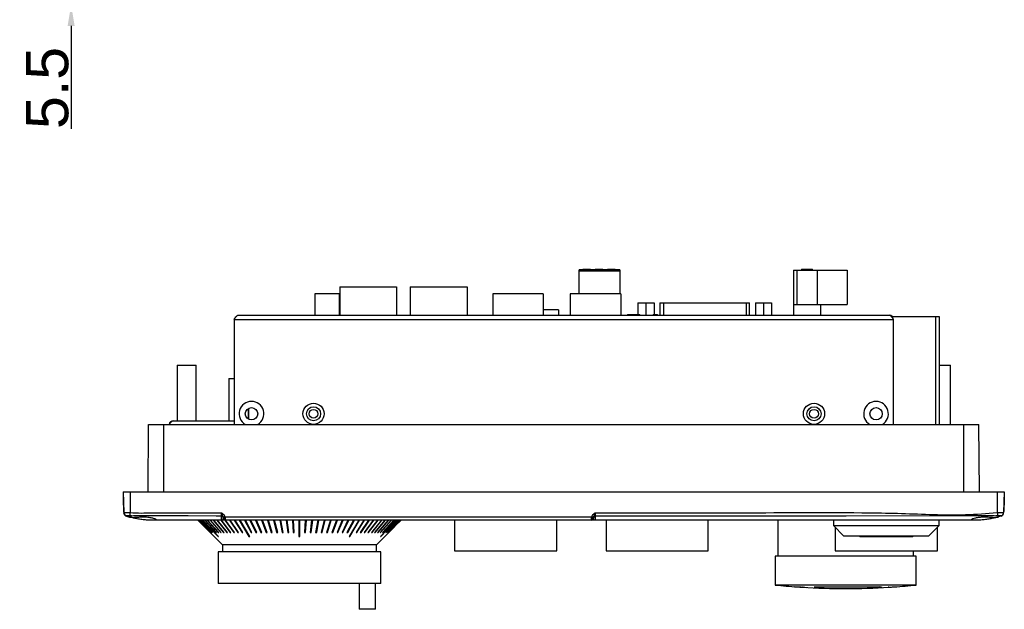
# Model space of a CAD drawing. Header units: millimetres. Extents: x 7180 to 8943, y -2677 to -1782.
# Tile 1 of 101: x 7221 to 7500, y -2677 to -2510. Entities that reach past the tile are written whole.
import ezdxf

# ---------------------------------------------------------------- set-up
doc = ezdxf.new("R2010")
doc.units = ezdxf.units.MM
doc.header["$LTSCALE"] = 3
doc.header["$PDSIZE"] = -1
doc.styles.get("Standard").update_dxf_attribs({"font": 'arial.ttf', "height": 12})
doc.dimstyles.new('ISO-25', dxfattribs={"dimtxt": 12, "dimasz": 6, "dimexe": 0.5, "dimexo": 0.625, "dimtad": 1, "dimdec": 1, "dimdsep": 46, "dimtxsty": 'Standard', "dimcen": 0, "dimclrd": 256, "dimclre": 256, "dimadec": 0, "dimazin": 0, "dimtfac": 1, "dimtdec": 1, "dimtmove": 0, "dimatfit": 3, "dimfxl": 1, "dimlwd": 30, "dimlwe": 30, "dimarcsym": 0})

# ---------------------------------------------------------------- blocks, each defined once
blk = doc.blocks.new('*D296')
at = {"lineweight": 30}
for p, q in [((7235.23, -2494.11), (7235.23, -2488.11)), ((7254.87, -2500.11), (7234.73, -2500.11)), ((7235.23, -2500.11), (7235.23, -2505.61)), ((7251.37, -2505.61), (7234.73, -2505.61)), ((7235.23, -2511.61), (7235.23, -2540.8))]:
    blk.add_line(p, q, dxfattribs=at)
for points in [[(7234.23, -2494.11), (7236.23, -2494.11), (7235.23, -2500.11)], [(7234.23, -2511.61), (7236.23, -2511.61), (7235.23, -2505.61)]]:
    blk.add_solid(points)
at = {"layer": 'Defpoints', "color": 0}
for p in [(7255.5, -2500.11), (7235.23, -2505.61), (7252, -2505.61)]:
    blk.add_point(p, dxfattribs=at)
at = {"color": 0, "insert": (7228.5, -2529.21), "char_height": 12, "attachment_point": 5, "rotation": 90}
blk.add_mtext('5.5', dxfattribs=at)

msp = doc.modelspace()

# ---------------------------------------------------------------- linework, layer by layer
at = {"linetype": 'Continuous', "lineweight": 30}
for p, q in [((7390.95, -2580.83), (7379.35, -2580.83)), ((7379.35, -2581.2), (7379.35, -2580.83)), ((7390.95, -2581.2), (7379.35, -2581.2)), ((7379.35, -2587.68), (7379.35, -2581.2)), ((7380.4, -2580.68), (7380.4, -2580.83)), ((7380.4, -2580.68), (7382.16, -2580.68)), ((7382.16, -2580.68), (7382.16, -2580.83)), ((7382.16, -2580.68), (7382.43, -2580.68)), ((7382.43, -2580.68), (7382.43, -2580.83)), ((7382.43, -2580.68), (7382.6, -2580.68)), ((7382.6, -2580.83), (7382.6, -2580.68)), ((7383.9, -2580.68), (7383.9, -2580.83)), ((7383.9, -2580.68), (7385.64, -2580.68)), ((7385.64, -2580.68), (7385.64, -2580.83)), ((7385.64, -2580.68), (7385.94, -2580.68)), ((7385.94, -2580.68), (7385.94, -2580.83)), ((7385.94, -2580.68), (7386.1, -2580.68)), ((7386.1, -2580.83), (7386.1, -2580.68)), ((7387.4, -2580.68), (7387.4, -2580.83)), ((7387.4, -2580.68), (7389.16, -2580.68)), ((7389.16, -2580.68), (7389.16, -2580.83)), ((7389.16, -2580.68), (7389.43, -2580.68)), ((7389.43, -2580.68), (7389.43, -2580.83)), ((7389.43, -2580.68), (7389.6, -2580.68)), ((7389.6, -2580.83), (7389.6, -2580.68)), ((7390.95, -2580.83), (7390.95, -2581.2)), ((7390.95, -2581.2), (7390.95, -2587.68)), ((7440.2, -2580.88), (7441.12, -2580.88)), ((7440.2, -2580.88), (7440.2, -2590.68)), ((7441.12, -2580.88), (7441.12, -2590.68)), ((7441.12, -2580.88), (7446.87, -2580.88)), ((7442.46, -2580.68), (7442.46, -2580.88)), ((7442.46, -2580.68), (7444.93, -2580.68)), ((7444.93, -2580.68), (7444.93, -2580.88)), ((7444.93, -2580.68), (7445.3, -2580.68)), ((7445.3, -2580.68), (7445.3, -2580.88)), ((7445.3, -2580.68), (7445.54, -2580.68)), ((7445.54, -2580.88), (7445.54, -2580.68)), ((7446.87, -2580.88), (7446.87, -2590.68)), ((7446.87, -2580.88), (7455.4, -2580.88)), ((7455.4, -2580.88), (7455.4, -2590.68)), ((7311.45, -2585.68), (7311.45, -2593.68)), ((7311.45, -2585.68), (7327.55, -2585.68)), ((7327.55, -2585.68), (7327.55, -2593.68)), ((7331.45, -2585.68), (7331.45, -2593.68)), ((7331.45, -2585.68), (7347.55, -2585.68)), ((7347.55, -2585.68), (7347.55, -2593.68)), ((7311.3, -2587.68), (7304.4, -2587.68)), ((7304.4, -2587.68), (7304.4, -2593.68)), ((7311.3, -2587.68), (7311.3, -2593.68)), ((7354.85, -2587.68), (7354.85, -2593.68)), ((7369.15, -2587.68), (7354.85, -2587.68)), ((7369.15, -2587.68), (7369.15, -2593.68)), ((7391.15, -2587.68), (7376.85, -2587.68)), ((7376.85, -2587.68), (7376.85, -2593.68)), ((7391.15, -2587.68), (7391.15, -2593.68)), ((7373.5, -2592.18), (7369.15, -2592.18)), ((7373.5, -2592.18), (7373.5, -2593.68)), ((7396.04, -2590.18), (7396.04, -2593.48)), ((7396.04, -2590.18), (7398.33, -2590.18)), ((7398.33, -2590.18), (7398.33, -2593.68)), ((7398.33, -2590.18), (7400.63, -2590.18)), ((7400.63, -2590.18), (7400.63, -2593.48)), ((7400.63, -2590.18), (7400.63, -2593.48)), ((7400.63, -2590.18), (7400.63, -2590.18)), ((7402.26, -2590.18), (7402.26, -2593.68)), ((7402.26, -2590.18), (7403.26, -2590.18)), ((7403.26, -2590.18), (7426.73, -2590.18)), ((7403.26, -2590.18), (7403.26, -2593.68)), ((7426.73, -2590.18), (7427.73, -2590.18)), ((7426.73, -2590.18), (7426.73, -2593.68)), ((7427.73, -2593.68), (7427.73, -2590.18)), ((7429.36, -2590.18), (7431.66, -2590.18)), ((7429.36, -2590.18), (7429.36, -2593.68)), ((7431.66, -2590.18), (7431.66, -2593.68)), ((7431.66, -2590.18), (7433.95, -2590.18)), ((7433.95, -2590.18), (7433.95, -2593.68)), ((7440.2, -2590.68), (7447.8, -2590.68)), ((7440.2, -2590.68), (7440.2, -2593.68)), ((7447.8, -2590.68), (7447.8, -2593.68)), ((7447.8, -2590.68), (7455.4, -2590.68)), ((7281.5, -2594.88), (7468.5, -2594.88)), ((7281.5, -2594.88), (7281.5, -2624.68)), ((7282.7, -2593.68), (7467.3, -2593.68)), ((7393.08, -2593.48), (7393.08, -2593.68)), ((7393.08, -2593.48), (7396.58, -2593.48)), ((7396.58, -2593.68), (7396.58, -2593.48)), ((7400.39, -2593.48), (7400.39, -2593.68)), ((7400.39, -2593.48), (7401.6, -2593.48)), ((7401.6, -2593.68), (7401.6, -2593.48)), ((7468.19, -2594.08), (7480.45, -2594.08)), ((7468.5, -2594.88), (7468.5, -2624.68)), ((7480.45, -2594.08), (7480.45, -2624.68)), ((7480.45, -2594.08), (7481.53, -2594.08)), ((7481.53, -2594.08), (7481.53, -2624.68)), ((7265.3, -2607.88), (7265.3, -2623.68)), ((7265.3, -2607.88), (7270.7, -2607.88)), ((7270.7, -2623.68), (7270.7, -2607.88)), ((7481.53, -2607.88), (7484.7, -2607.88)), ((7484.7, -2624.68), (7484.7, -2607.88)), ((7280, -2611.68), (7281.5, -2611.68)), ((7280, -2611.68), (7280, -2623.68)), ((7285.5, -2620.17), (7285.5, -2623.18)), ((7285.55, -2620.15), (7285.55, -2623.21)), ((7257.04, -2643.88), (7257.21, -2624.68)), ((7257.21, -2624.68), (7261.5, -2624.68)), ((7261.5, -2624.68), (7488.5, -2624.68)), ((7261.5, -2643.88), (7261.5, -2624.68)), ((7264.2, -2623.68), (7281.5, -2623.68)), ((7488.5, -2624.68), (7492.78, -2624.68)), ((7488.5, -2643.88), (7488.5, -2624.68)), ((7492.95, -2643.88), (7492.78, -2624.68)), ((7250, -2643.88), (7250, -2645.88)), ((7250, -2643.88), (7250.2, -2649.72)), ((7250, -2643.88), (7252, -2643.88)), ((7252, -2643.88), (7252, -2649.72)), ((7252, -2643.88), (7498, -2643.88)), ((7498, -2643.88), (7498, -2649.72)), ((7498, -2643.88), (7500, -2643.88)), ((7500, -2643.88), (7499.79, -2649.72)), ((7500, -2643.88), (7500, -2645.88)), ((7250, -2645.88), (7250.12, -2649.4)), ((7250.12, -2647.38), (7250.11, -2647.46)), ((7250.11, -2647.46), (7250.2, -2649.85)), ((7500, -2645.88), (7499.87, -2649.4)), ((7500, -2645.88), (7499.93, -2645.88)), ((7252.31, -2651.05), (7250.88, -2650.7)), ((7251.63, -2650.98), (7250.88, -2650.76)), ((7278.39, -2651.1), (7278.38, -2651.02)), ((7278.86, -2650.91), (7382.93, -2650.91)), ((7278.86, -2650.91), (7278.89, -2651.19)), ((7382.91, -2651.19), (7382.93, -2650.91)), ((7383.41, -2651.02), (7383.4, -2651.1)), ((7498.33, -2650.88), (7499.11, -2650.68)), ((7260, -2651.88), (7258, -2651.88)), ((7274.5, -2651.88), (7258, -2651.92)), ((7277.9, -2651.88), (7260, -2651.88)), ((7271.2, -2651.88), (7274.67, -2655.36)), ((7274.69, -2655.36), (7271.22, -2651.88)), ((7271.36, -2651.88), (7274.81, -2655.36)), ((7274.85, -2655.36), (7271.4, -2651.88)), ((7271.64, -2651.88), (7275.05, -2655.36)), ((7275.1, -2655.36), (7271.69, -2651.88)), ((7272.02, -2651.88), (7275.39, -2655.36)), ((7275.46, -2655.36), (7272.1, -2651.88)), ((7272.52, -2651.88), (7276.94, -2656.53)), ((7277.03, -2656.53), (7272.61, -2651.88)), ((7273.12, -2651.88), (7276.35, -2655.36)), ((7276.46, -2655.36), (7273.23, -2651.88)), ((7273.83, -2651.88), (7276.98, -2655.36)), ((7277.11, -2655.36), (7273.96, -2651.88)), ((7274.64, -2651.88), (7277.69, -2655.36)), ((7277.84, -2655.36), (7274.79, -2651.88)), ((7275.56, -2651.88), (7278.5, -2655.36)), ((7278.66, -2655.36), (7275.72, -2651.88)), ((7276.57, -2651.88), (7279.38, -2655.36)), ((7279.56, -2655.36), (7276.74, -2651.88)), ((7277.67, -2651.88), (7280.35, -2655.36)), ((7280.54, -2655.36), (7277.86, -2651.88)), ((7278.4, -2651.38), (7278.4, -2651.22)), ((7278.86, -2651.88), (7281.4, -2655.36)), ((7278.9, -2651.57), (7278.9, -2651.88)), ((7382.9, -2651.88), (7278.9, -2651.88)), ((7281.61, -2655.36), (7279.07, -2651.88)), ((7280.14, -2651.88), (7282.52, -2655.36)), ((7282.74, -2655.36), (7280.36, -2651.88)), ((7281.49, -2651.88), (7283.71, -2655.36)), ((7283.94, -2655.36), (7281.72, -2651.88)), ((7282.92, -2651.88), (7285.65, -2656.53)), ((7285.9, -2656.53), (7283.16, -2651.88)), ((7284.41, -2651.88), (7286.28, -2655.36)), ((7286.53, -2655.36), (7284.66, -2651.88)), ((7285.97, -2651.88), (7287.64, -2655.36)), ((7287.91, -2655.36), (7286.23, -2651.88)), ((7287.58, -2651.88), (7289.06, -2655.36)), ((7289.33, -2655.36), (7287.85, -2651.88)), ((7289.24, -2651.88), (7290.52, -2655.36)), ((7290.8, -2655.36), (7289.52, -2651.88)), ((7290.94, -2651.88), (7292.01, -2655.36)), ((7292.3, -2655.36), (7291.22, -2651.88)), ((7292.68, -2651.88), (7293.54, -2655.36)), ((7293.83, -2655.36), (7292.97, -2651.88)), ((7294.44, -2651.88), (7295.09, -2655.36)), ((7295.39, -2655.36), (7294.74, -2651.88)), ((7296.23, -2651.88), (7296.67, -2655.36)), ((7296.97, -2655.36), (7296.53, -2651.88)), ((7298.03, -2651.88), (7298.25, -2655.36)), ((7298.55, -2655.36), (7298.33, -2651.88)), ((7299.85, -2651.88), (7299.85, -2656.53)), ((7300.15, -2656.53), (7300.15, -2651.88)), ((7301.66, -2651.88), (7301.44, -2655.36)), ((7301.74, -2655.36), (7301.96, -2651.88)), ((7303.46, -2651.88), (7303.03, -2655.36)), ((7303.32, -2655.36), (7303.76, -2651.88)), ((7305.25, -2651.88), (7304.6, -2655.36)), ((7304.9, -2655.36), (7305.55, -2651.88)), ((7307.03, -2651.88), (7306.16, -2655.36)), ((7306.45, -2655.36), (7307.32, -2651.88)), ((7308.77, -2651.88), (7307.69, -2655.36)), ((7307.98, -2655.36), (7309.05, -2651.88)), ((7310.48, -2651.88), (7309.2, -2655.36)), ((7309.47, -2655.36), (7310.76, -2651.88)), ((7312.14, -2651.88), (7310.66, -2655.36)), ((7310.93, -2655.36), (7312.42, -2651.88)), ((7313.76, -2651.88), (7312.09, -2655.36)), ((7312.35, -2655.36), (7314.03, -2651.88)), ((7315.33, -2651.88), (7313.46, -2655.36)), ((7313.72, -2655.36), (7315.58, -2651.88)), ((7316.83, -2651.88), (7314.1, -2656.53)), ((7314.34, -2656.53), (7317.07, -2651.88)), ((7318.27, -2651.88), (7316.05, -2655.36)), ((7316.28, -2655.36), (7318.5, -2651.88)), ((7319.64, -2651.88), (7317.25, -2655.36)), ((7317.47, -2655.36), (7319.85, -2651.88)), ((7320.92, -2651.88), (7318.39, -2655.36)), ((7318.59, -2655.36), (7321.13, -2651.88)), ((7322.13, -2651.88), (7319.45, -2655.36)), ((7319.64, -2655.36), (7322.32, -2651.88)), ((7323.25, -2651.88), (7320.43, -2655.36)), ((7320.61, -2655.36), (7323.42, -2651.88)), ((7324.27, -2651.88), (7321.34, -2655.36)), ((7321.5, -2655.36), (7324.43, -2651.88)), ((7325.2, -2651.88), (7322.15, -2655.36)), ((7322.3, -2655.36), (7325.35, -2651.88)), ((7326.04, -2651.88), (7322.89, -2655.36)), ((7327.39, -2651.88), (7322.96, -2656.53)), ((7323.01, -2655.36), (7326.16, -2651.88)), ((7323.05, -2656.53), (7327.48, -2651.88)), ((7326.76, -2651.88), (7323.53, -2655.36)), ((7323.64, -2655.36), (7326.87, -2651.88)), ((7327.9, -2651.88), (7324.53, -2655.36)), ((7324.61, -2655.36), (7327.98, -2651.88)), ((7328.31, -2651.88), (7324.89, -2655.36)), ((7324.94, -2655.36), (7328.36, -2651.88)), ((7328.6, -2651.88), (7325.15, -2655.36)), ((7325.18, -2655.36), (7328.64, -2651.88)), ((7328.78, -2651.88), (7325.31, -2655.36)), ((7325.32, -2655.36), (7328.8, -2651.88)), ((7344, -2651.88), (7344, -2660.58)), ((7373, -2660.58), (7373, -2651.88)), ((7382.9, -2651.88), (7382.9, -2651.58)), ((7383.4, -2651.23), (7383.4, -2651.38)), ((7490, -2651.88), (7383.9, -2651.88)), ((7387, -2651.88), (7387, -2660.58)), ((7416, -2660.58), (7416, -2651.88)), ((7435.75, -2651.88), (7435.75, -2662.08)), ((7451.5, -2651.88), (7451.5, -2653.38)), ((7451.5, -2653.38), (7454.5, -2656.38)), ((7451.5, -2653.38), (7481.5, -2653.38)), ((7452, -2653.88), (7452, -2660.58)), ((7478.5, -2656.38), (7481.5, -2653.38)), ((7481, -2660.58), (7481, -2653.88)), ((7481.5, -2653.38), (7481.5, -2651.88)), ((7492, -2651.88), (7490, -2651.88)), ((7274.63, -2655.36), (7278.15, -2658.88)), ((7274.63, -2655.36), (7274.63, -2655.36)), ((7274.67, -2655.36), (7274.69, -2655.36)), ((7274.81, -2655.36), (7274.85, -2655.36)), ((7275.05, -2655.36), (7275.1, -2655.36)), ((7275.39, -2655.36), (7275.46, -2655.36)), ((7276.35, -2655.36), (7276.46, -2655.36)), ((7276.94, -2656.53), (7277.03, -2656.53)), ((7276.98, -2655.36), (7277.11, -2655.36)), ((7277.69, -2655.36), (7277.84, -2655.36)), ((7278.5, -2655.36), (7278.66, -2655.36)), ((7279.38, -2655.36), (7279.56, -2655.36)), ((7280.35, -2655.36), (7280.54, -2655.36)), ((7281.4, -2655.36), (7281.61, -2655.36)), ((7282.52, -2655.36), (7282.74, -2655.36)), ((7283.71, -2655.36), (7283.94, -2655.36)), ((7285.65, -2656.53), (7285.9, -2656.53)), ((7286.28, -2655.36), (7286.53, -2655.36)), ((7287.64, -2655.36), (7287.91, -2655.36)), ((7289.06, -2655.36), (7289.33, -2655.36)), ((7290.52, -2655.36), (7290.8, -2655.36)), ((7292.01, -2655.36), (7292.3, -2655.36)), ((7293.54, -2655.36), (7293.83, -2655.36)), ((7295.09, -2655.36), (7295.39, -2655.36)), ((7296.67, -2655.36), (7296.97, -2655.36)), ((7298.25, -2655.36), (7298.55, -2655.36)), ((7301.44, -2655.36), (7301.74, -2655.36)), ((7303.03, -2655.36), (7303.32, -2655.36)), ((7304.6, -2655.36), (7304.9, -2655.36)), ((7306.16, -2655.36), (7306.45, -2655.36)), ((7307.69, -2655.36), (7307.98, -2655.36)), ((7309.2, -2655.36), (7309.47, -2655.36)), ((7310.66, -2655.36), (7310.93, -2655.36)), ((7312.09, -2655.36), (7312.35, -2655.36)), ((7313.46, -2655.36), (7313.72, -2655.36)), ((7314.1, -2656.53), (7314.34, -2656.53)), ((7316.05, -2655.36), (7316.28, -2655.36)), ((7317.25, -2655.36), (7317.47, -2655.36)), ((7318.39, -2655.36), (7318.59, -2655.36)), ((7319.45, -2655.36), (7319.64, -2655.36)), ((7320.43, -2655.36), (7320.61, -2655.36)), ((7321.34, -2655.36), (7321.5, -2655.36)), ((7321.85, -2658.88), (7325.37, -2655.36)), ((7322.15, -2655.36), (7322.3, -2655.36)), ((7322.89, -2655.36), (7323.01, -2655.36)), ((7322.96, -2656.53), (7323.05, -2656.53)), ((7323.53, -2655.36), (7323.64, -2655.36)), ((7324.53, -2655.36), (7324.61, -2655.36)), ((7324.89, -2655.36), (7324.94, -2655.36)), ((7325.15, -2655.36), (7325.18, -2655.36)), ((7325.31, -2655.36), (7325.32, -2655.36)), ((7325.36, -2655.36), (7325.37, -2655.36)), ((7478.5, -2656.38), (7454.5, -2656.38)), ((7459, -2656.38), (7459, -2656.58)), ((7474, -2656.58), (7459, -2656.58)), ((7474, -2656.58), (7474, -2656.38)), ((7278.15, -2658.88), (7278.15, -2660.88)), ((7321.85, -2658.88), (7278.15, -2658.88)), ((7321.85, -2660.88), (7321.85, -2658.88)), ((7276.9, -2660.88), (7276.9, -2669.88)), ((7323.1, -2660.88), (7276.9, -2660.88)), ((7323.1, -2669.88), (7323.1, -2660.88)), ((7344, -2660.58), (7373, -2660.58)), ((7387, -2660.58), (7416, -2660.58)), ((7435, -2662.08), (7435, -2670.28)), ((7475, -2662.08), (7435, -2662.08)), ((7452, -2660.58), (7481, -2660.58)), ((7474.25, -2662.08), (7474.25, -2660.58)), ((7475, -2670.28), (7475, -2662.08)), ((7323.1, -2669.88), (7276.9, -2669.88)), ((7316.93, -2669.88), (7316.93, -2677.18)), ((7321.59, -2677.18), (7321.59, -2669.88)), ((7475, -2670.28), (7435, -2670.28)), ((7441.25, -2670.8), (7441.48, -2670.8)), ((7442.95, -2670.9), (7442.75, -2670.9)), ((7446.06, -2670.8), (7463.93, -2670.8)), ((7462.95, -2670.9), (7447.04, -2670.9)), ((7467.25, -2670.9), (7467.04, -2670.9)), ((7468.52, -2670.8), (7468.75, -2670.8)), ((7321.59, -2677.18), (7316.93, -2677.18))]:
    msp.add_line(p, q, dxfattribs=at)
at = {"linetype": 'Continuous', "lineweight": 30, "flags": 128}
for points in [[(7250.21, -2649.89), (7250.21, -2649.89), (7250.21, -2649.91), (7250.21, -2649.92), (7250.21, -2649.93), (7250.21, -2649.94), (7250.21, -2649.94), (7250.21, -2649.94)], [(7250.88, -2650.69), (7250.88, -2650.69), (7250.88, -2650.69), (7250.88, -2650.69), (7250.88, -2650.69), (7250.88, -2650.7), (7250.88, -2650.7)], [(7277.9, -2650.7), (7276.4, -2650.7), (7268.4, -2650.69), (7252.89, -2650.69), (7252.89, -2650.69)], [(7497.1, -2650.69), (7497.1, -2650.69), (7495.1, -2650.69), (7487.1, -2650.69), (7455.1, -2650.7), (7383.9, -2650.7)], [(7499.11, -2650.7), (7499.11, -2650.7), (7499.11, -2650.69), (7499.11, -2650.69), (7499.11, -2650.69)], [(7271.16, -2651.88), (7272.02, -2652.75), (7274.63, -2655.36)], [(7274.63, -2655.36), (7272.02, -2652.75), (7271.16, -2651.88)], [(7328.85, -2651.88), (7327.1, -2653.62), (7325.36, -2655.36)]]:
    msp.add_lwpolyline(points, dxfattribs=at)
at = {"linetype": 'Continuous', "lineweight": 30}
for centre, radius in [((7286.4, -2621.68), 1.75), ((7304, -2621.68), 3), ((7304, -2621.68), 2), ((7304, -2621.68), 1.25), ((7446, -2621.68), 3), ((7446, -2621.68), 2), ((7446, -2621.68), 1.25), ((7463.6, -2621.68), 1.75)]:
    msp.add_circle(centre, radius, dxfattribs=at)
for centre, radius, start, end in [((7467.3, -2594.88), 1.2, 0, 90), ((7286.4, -2621.68), 3.5, 301.0027, 238.9973), ((7463.6, -2621.68), 3.5, 301.0027, 238.9973), ((7264.2, -2624.88), 1.2, 90, 170.4059), ((7251.11, -2649.37), 0.989, 182.0041, 202.3412), ((7251.12, -2649.42), 1, 182, 201.4606), ((7251.19, -2649.68), 0.995, 182.1216, 257.4377), ((7251.2, -2649.82), 1, 186.1931, 251.3604), ((7158.25, -2639.17), 94.34, 353.0041, 353.5754), ((7277.91, -2651.19), 0.492, 9.9982, 91.2082), ((7277.65, -2646.53), 4.55, 279.266, 285.4902), ((7278.73, -2650.67), 0.545, 231.991, 287.044), ((7383.07, -2650.66), 0.552, 252.8197, 306.8984), ((7384.16, -2646.52), 4.56, 254.3674, 260.57), ((7383.89, -2651.19), 0.492, 88.7847, 169.6486), ((7591.52, -2639.19), 94.11, 186.4244, 186.997), ((7498.8, -2649.68), 0.995, 282.5628, 357.8773), ((7498.79, -2649.75), 1, 288.7885, 358), ((7498.88, -2649.37), 0.989, 335.0192, 357.9943), ((7278.83, -2651.13), 0.445, 192.1896, 278.4079), ((7278.9, -2651.38), 0.5, 180, 270), ((7382.96, -2651.14), 0.446, 261.8385, 348.3414), ((7382.9, -2651.38), 0.5, 270, 0), ((7455, -2470.78), 200.5, 264.2752, 266.0677), ((7446.94, -2563.85), 107.08, 266.5821, 267.8782), ((7454.98, -2477.61), 193.67, 265.7264, 266.0008), ((7454.95, -2585.91), 85.37, 276.0403, 276.453), ((7466.55, -2660.38), 10.55, 259.0395, 263.1458), ((7455, -2470.78), 200.5, 273.9323, 275.7248), ((7455, -2470.78), 200.5, 266.0677, 266.4972), ((7455, -2470.78), 200.5, 266.4972, 270), ((7455.02, -2477.11), 194.17, 266.4378, 266.715), ((7445.54, -2652.2), 18.83, 262.1685, 264.9815), ((7455.05, -2585.88), 85.4, 263.9597, 264.6167), ((7455, -2470.78), 200.5, 270, 273.5028), ((7457.12, -2479.86), 191.17, 271.5638, 272.4491), ((7454.94, -2585.86), 85.42, 274.9652, 275.3825), ((7454.98, -2477.27), 194, 273.5626, 273.9991), ((7455, -2470.78), 200.5, 273.5028, 273.9323)]:
    msp.add_arc(centre, radius, start, end, dxfattribs=at)
for points, knots in [([(7281.5, -2594.88), (7281.6, -2594.72), (7281.8, -2594.4), (7282.1, -2594.01), (7282.4, -2593.73), (7282.6, -2593.69), (7282.7, -2593.68)], [0, 0, 0, 0, 0.25, 0.499998, 0.749998, 1, 1, 1, 1]), ([(7467.3, -2593.68), (7467.39, -2593.69), (7467.58, -2593.72), (7467.88, -2593.98), (7468.18, -2594.39), (7468.39, -2594.71), (7468.5, -2594.88)], [0, 0, 0, 0, 0.229342, 0.484175, 0.739075, 1, 1, 1, 1]), ([(7263.13, -2624.68), (7263.17, -2624.6), (7263.32, -2624.37), (7263.58, -2624.03), (7263.88, -2623.73), (7264.09, -2623.7), (7264.2, -2623.68)], [0, 0, 0, 0, 0.135542, 0.421392, 0.707318, 1, 1, 1, 1]), ([(7250.2, -2649.72), (7250.22, -2649.71), (7250.26, -2649.69), (7250.56, -2649.69), (7251, -2649.69), (7251.51, -2649.7), (7251.85, -2649.71), (7252, -2649.72)], [0, 0, 0, 0, 0.211825, 0.424115, 0.635995, 0.847559, 1, 1, 1, 1]), ([(7250.88, -2650.7), (7250.78, -2650.65), (7250.57, -2650.56), (7250.34, -2650.3), (7250.22, -2650.03), (7250.21, -2649.85), (7250.2, -2649.78)], [0, 0, 0, 0, 0.278695, 0.557394, 0.836089, 1, 1, 1, 1]), ([(7250.98, -2650.65), (7250.95, -2650.68), (7250.92, -2650.71), (7250.88, -2650.69), (7250.88, -2650.69)], [0, 0, 0, 0, 0.99994, 1, 1, 1, 1]), ([(7251.89, -2650.66), (7251.82, -2650.65), (7251.65, -2650.63), (7251.4, -2650.62), (7251.18, -2650.62), (7251.02, -2650.63), (7250.99, -2650.65), (7250.98, -2650.65)], [0, 0, 0, 0, 0.149881, 0.362085, 0.576873, 0.790808, 1, 1, 1, 1]), ([(7259.4, -2651.73), (7259.35, -2651.67), (7259.26, -2651.55), (7258.59, -2651.31), (7257.59, -2651.07), (7256.34, -2650.93), (7255.02, -2650.9), (7253.77, -2651.05), (7252.71, -2651.09), (7251.95, -2651.05), (7251.56, -2650.9), (7251.6, -2650.92), (7252.05, -2651.05), (7252.86, -2651.27), (7253.98, -2651.51), (7255.3, -2651.72), (7256.63, -2651.85), (7257.83, -2651.88), (7258.75, -2651.88), (7259.3, -2651.85), (7259.37, -2651.77), (7259.4, -2651.73)], [0, 0, 0, 0, 0.054209, 0.108383, 0.163358, 0.217928, 0.270515, 0.321726, 0.374459, 0.42594, 0.477597, 0.530558, 0.581759, 0.634079, 0.688354, 0.74342, 0.797555, 0.850522, 0.903239, 0.956583, 1, 1, 1, 1]), ([(7252.89, -2650.69), (7252.89, -2650.69), (7252.55, -2650.71), (7252.22, -2650.68), (7251.89, -2650.66)], [0, 0, 0, 0, 0.000059, 1, 1, 1, 1]), ([(7252, -2649.72), (7253.02, -2649.78), (7255.08, -2649.89), (7259.2, -2649.72), (7266.81, -2649.83), (7273.38, -2649.8), (7277.9, -2649.78)], [0, 0, 0, 0, 0.119133, 0.238586, 0.477328, 1, 1, 1, 1]), ([(7277.9, -2649.78), (7277.9, -2649.78), (7277.99, -2649.85), (7278.16, -2649.97), (7278.32, -2650.11), (7278.4, -2650.17)], [0, 0, 0, 0, 0.0099691, 0.5338597, 1, 1, 1, 1]), ([(7277.9, -2650.7), (7277.9, -2650.65), (7277.9, -2650.58), (7277.9, -2650.37), (7277.9, -2650.12), (7277.9, -2649.89), (7277.9, -2649.78)], [0, 0, 0, 0, 0.268321, 0.442711, 0.721349, 1, 1, 1, 1]), ([(7278.38, -2651.02), (7278.34, -2650.91), (7278.25, -2650.62), (7278.06, -2650.25), (7277.94, -2649.91), (7277.9, -2649.78), (7277.9, -2649.78)], [0, 0, 0, 0, 0.256081, 0.715436, 0.995381, 1, 1, 1, 1]), ([(7277.9, -2651.88), (7277.9, -2651.88), (7277.9, -2651.88), (7277.9, -2651.76), (7277.9, -2651.34), (7277.9, -2650.88), (7277.9, -2650.7)], [0, 0, 0, 0, 0.000008, 0.360506, 0.744871, 1, 1, 1, 1]), ([(7278.4, -2651.22), (7278.4, -2651.19), (7278.4, -2651.16), (7278.39, -2651.11), (7278.39, -2651.1)], [0, 0, 0, 0, 0.763062, 1, 1, 1, 1]), ([(7278.4, -2650.17), (7278.48, -2650.26), (7278.69, -2650.47), (7278.8, -2650.75), (7278.86, -2650.91)], [0, 0, 0, 0, 0.421525, 1, 1, 1, 1]), ([(7278.89, -2651.19), (7278.89, -2651.23), (7278.89, -2651.37), (7278.9, -2651.48), (7278.9, -2651.57)], [0, 0, 0, 0, 0.26003, 1, 1, 1, 1]), ([(7382.9, -2651.58), (7382.9, -2651.49), (7382.9, -2651.37), (7382.9, -2651.23), (7382.91, -2651.19)], [0, 0, 0, 0, 0.707335, 1, 1, 1, 1]), ([(7382.93, -2650.91), (7382.99, -2650.75), (7383.1, -2650.47), (7383.31, -2650.26), (7383.4, -2650.18)], [0, 0, 0, 0, 0.58053, 1, 1, 1, 1]), ([(7383.4, -2650.18), (7383.47, -2650.11), (7383.63, -2649.97), (7383.8, -2649.85), (7383.89, -2649.79), (7383.9, -2649.79)], [0, 0, 0, 0, 0.475167, 0.990031, 1, 1, 1, 1]), ([(7383.4, -2651.1), (7383.4, -2651.11), (7383.4, -2651.16), (7383.4, -2651.2), (7383.4, -2651.23)], [0, 0, 0, 0, 0.266943, 1, 1, 1, 1]), ([(7383.9, -2649.79), (7383.9, -2649.79), (7383.85, -2649.91), (7383.74, -2650.25), (7383.55, -2650.62), (7383.45, -2650.91), (7383.41, -2651.02)], [0, 0, 0, 0, 0.0046257, 0.2803645, 0.7431677, 1, 1, 1, 1]), ([(7383.9, -2649.79), (7397.79, -2649.81), (7423.75, -2649.86), (7452.74, -2649.6), (7470.86, -2649.93), (7479.91, -2650.3), (7488.98, -2650.46), (7494.99, -2649.97), (7498, -2649.72)], [0, 0, 0, 0, 0.365229, 0.6825, 0.761931, 0.841452, 0.920803, 1, 1, 1, 1]), ([(7383.9, -2649.79), (7383.9, -2649.8), (7383.9, -2649.93), (7383.9, -2650.13), (7383.9, -2650.39), (7383.9, -2650.58), (7383.9, -2650.66), (7383.9, -2650.7)], [0, 0, 0, 0, 0.04652, 0.325535, 0.500161, 0.779179, 1, 1, 1, 1]), ([(7383.9, -2650.7), (7383.9, -2651.11), (7383.9, -2651.67), (7383.9, -2651.86), (7383.9, -2651.87), (7383.9, -2651.88)], [0, 0, 0, 0, 0.63888, 0.858733, 1, 1, 1, 1]), ([(7498.4, -2650.92), (7498.35, -2650.94), (7498.27, -2650.97), (7497.62, -2651.1), (7496.66, -2651.09), (7495.46, -2650.94), (7494.16, -2650.9), (7492.9, -2651), (7491.82, -2651.2), (7491.01, -2651.44), (7490.57, -2651.66), (7490.59, -2651.82), (7491.05, -2651.88), (7491.89, -2651.87), (7493.02, -2651.87), (7494.31, -2651.76), (7495.61, -2651.58), (7496.8, -2651.35), (7497.74, -2651.11), (7498.3, -2650.95), (7498.37, -2650.93), (7498.4, -2650.92)], [0, 0, 0, 0, 0.052742, 0.105426, 0.157795, 0.210129, 0.263018, 0.314286, 0.366059, 0.419752, 0.474771, 0.529307, 0.582564, 0.635129, 0.688417, 0.741369, 0.794148, 0.847807, 0.902675, 0.957463, 1, 1, 1, 1]), ([(7498.11, -2650.66), (7497.77, -2650.68), (7497.44, -2650.71), (7497.1, -2650.69), (7497.1, -2650.69)], [0, 0, 0, 0, 0.999941, 1, 1, 1, 1]), ([(7498, -2649.72), (7498.2, -2649.71), (7498.59, -2649.7), (7499.13, -2649.69), (7499.53, -2649.69), (7499.76, -2649.7), (7499.78, -2649.71), (7499.79, -2649.72)], [0, 0, 0, 0, 0.211839, 0.424145, 0.636032, 0.847606, 1, 1, 1, 1]), ([(7499.01, -2650.65), (7499.01, -2650.65), (7498.98, -2650.63), (7498.86, -2650.62), (7498.66, -2650.62), (7498.4, -2650.63), (7498.2, -2650.65), (7498.11, -2650.66)], [0, 0, 0, 0, 0.149922, 0.362211, 0.57702, 0.790912, 1, 1, 1, 1]), ([(7499.11, -2650.69), (7499.11, -2650.69), (7499.03, -2650.71), (7499.02, -2650.68), (7499.01, -2650.65)], [0, 0, 0, 0, 0.000062, 1, 1, 1, 1]), ([(7278.4, -2651.38), (7278.38, -2651.46), (7278.33, -2651.73), (7278.08, -2651.86), (7277.92, -2651.88), (7277.9, -2651.88), (7277.9, -2651.88)], [0, 0, 0, 0, 0.294119, 0.904225, 0.995578, 1, 1, 1, 1]), ([(7278.9, -2651.88), (7278.86, -2651.88), (7278.76, -2651.88), (7278.27, -2651.88), (7277.94, -2651.88), (7277.9, -2651.88), (7277.9, -2651.88)], [0, 0, 0, 0, 0.298454, 0.905346, 0.99566, 1, 1, 1, 1]), ([(7383.9, -2651.88), (7383.89, -2651.88), (7383.85, -2651.88), (7383.52, -2651.88), (7383.03, -2651.88), (7382.93, -2651.88), (7382.9, -2651.88)], [0, 0, 0, 0, 0.004364, 0.095516, 0.702129, 1, 1, 1, 1]), ([(7383.9, -2651.88), (7383.89, -2651.88), (7383.87, -2651.88), (7383.71, -2651.86), (7383.46, -2651.73), (7383.41, -2651.46), (7383.4, -2651.38)], [0, 0, 0, 0, 0.004446, 0.096635, 0.706479, 1, 1, 1, 1])]:
    msp.add_open_spline(points, degree=3, knots=knots, dxfattribs=at)
msp.add_open_spline([(7299.85, -2656.53), (7299.9, -2656.53), (7300, -2656.53), (7300.1, -2656.53), (7300.15, -2656.53)], degree=3, dxfattribs=at)

# ---------------------------------------------------------------- dimensions: what is measured, and where the dimension line sits
dim = msp.add_linear_dim(base=(7235.23, -2505.61), p1=(7255.5, -2500.11), p2=(7252, -2505.61), angle=90, dimstyle='ISO-25')
dim.commit()
dim.dimension.update_dxf_attribs({"geometry": '*D296', "text_midpoint": (7228.5, -2529.21)})

doc.saveas('drawing.dxf')
